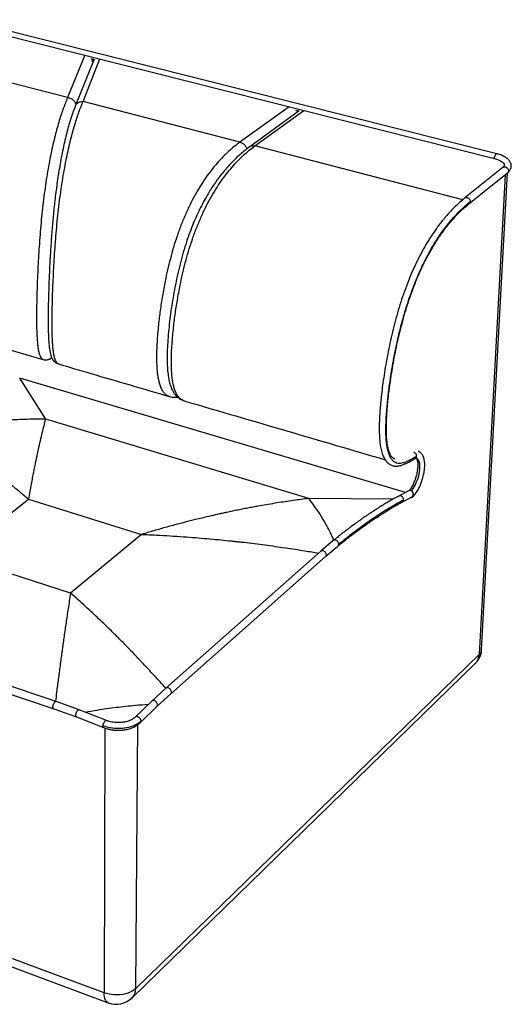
# Model space of a CAD drawing. Header units: millimetres. Extents: x -437 to 607, y -444 to 545.
# Tile 2 of 2: x 116 to 607, y -444 to 541. Entities that reach past the tile are written whole.
import ezdxf

# ---------------------------------------------------------------- set-up
doc = ezdxf.new("R2010")
doc.units = ezdxf.units.MM

msp = doc.modelspace()

# ---------------------------------------------------------------- linework, layer by layer
at = {"color": 7, "linetype": 'Continuous', "lineweight": 25}
for p, q in [((57.04, 536.33), (590.36, 401.91)), ((592.83, 406.54), (59.59, 540.59)), ((180.87, 505.12), (163.73, 462.71)), ((163.73, 462.71), (20.1, 499.78)), ((189.45, 499.54), (171.35, 454.19)), ((179.15, 458.73), (196.01, 501.3)), ((186.95, 501.76), (190.52, 500.85)), ((336.07, 418.23), (179.15, 458.73)), ((385.16, 453.63), (336.07, 418.23)), ((395.2, 449.4), (345.77, 413.56)), ((350.96, 414.38), (399.89, 449.92)), ((391.6, 450.13), (395.02, 449.27)), ((558.94, 360.7), (350.96, 414.38)), ((599.25, 393.06), (560.92, 362.37)), ((565.35, 356.87), (603.62, 387.64)), ((601.18, 385.68), (575.32, -93.82)), ((577.6, -89.3), (603.44, 387.5)), ((70.79, 221.02), (139.09, 201)), ((139.11, 201.08), (139.16, 201.07)), ((141.79, 141.17), (115.81, 182.44)), ((501.51, 68.13), (115.81, 182.44)), ((279.29, 160.04), (280.31, 159.62)), ((404.81, 62.07), (141.79, 141.17)), ((504.57, 69.78), (494.71, 64.46)), ((52.24, 4.38), (124.77, 61.35)), ((124.77, 61.35), (237.66, 26.15)), ((489.26, 61.45), (404.81, 62.07)), ((498.05, 58.34), (507.9, 63.68)), ((237.66, 26.15), (166.65, -32.49)), ((429.37, 19.96), (416.88, 9.35)), ((421.66, 3.98), (433.92, 14.44)), ((166.65, -32.49), (52.24, 4.38)), ((416.88, 9.35), (261.76, -127.62)), ((266.77, -133.29), (421.66, 3.98)), ((152.27, -140.92), (-108.8, -52.93)), ((-111.16, -59.88), (149.85, -148.13)), ((575.32, -93.82), (231.82, -427.71)), ((228.2, -437.06), (571.5, -102.72)), ((261.76, -127.62), (247.78, -140.4)), ((253.01, -145.92), (266.78, -133.29)), ((175.31, -149.12), (152.27, -140.92)), ((247.78, -140.4), (231.21, -156.51)), ((236.62, -161.92), (253.01, -145.92)), ((149.85, -148.13), (172.64, -156.27)), ((172.64, -156.27), (199.63, -166.88)), ((202.52, -159.79), (175.31, -149.12)), ((231.82, -427.71), (233.87, -164.18)), ((201.06, -167.37), (200.19, -432.04)), ((200.19, -432.04), (-386.53, -213.43)), ((-380.93, -223.39), (204.3, -442.09))]:
    msp.add_line(p, q, dxfattribs=at)
at = {"color": 7, "linetype": 'Continuous', "lineweight": 25, "flags": 128}
for points in [[(190.24, 500.93), (189.58, 499.84), (189.45, 499.54)], [(393.55, 448.2), (393.49, 448.37), (392.88, 449.81)], [(590.36, 401.91), (590.48, 402.89), (590.73, 403.9), (591.09, 404.84), (591.52, 405.63), (591.99, 406.21), (592.46, 406.51), (592.83, 406.54)], [(590.36, 401.91), (592.41, 401.32), (594.29, 400.63), (595.95, 399.84), (597.38, 398.97), (598.55, 398.04), (599.43, 397.06), (600.02, 396.05), (600.3, 395.03), (600.32, 394.46)], [(599.25, 393.06), (599.62, 393.3), (600.45, 393.57), (601.37, 393.55), (602.29, 393.24), (603.14, 392.68), (603.84, 391.91), (604.32, 391), (604.54, 390.04), (604.49, 389.1), (604.17, 388.27), (603.62, 387.64)], [(512.2, 102.37), (512.22, 102.37), (513.1, 101.93), (513.87, 101.19), (514.51, 100.15), (515.02, 98.84), (515.38, 97.28), (515.6, 95.5), (515.66, 93.52), (515.57, 91.4), (515.32, 89.15), (514.92, 86.83), (514.38, 84.48), (513.72, 82.13), (512.93, 79.84), (512.03, 77.63), (511.05, 75.55), (509.99, 73.63), (508.88, 71.92), (507.73, 70.44), (507.09, 69.72)], [(507.9, 63.68), (508.18, 63.86), (508.81, 64.51), (509.2, 65.35), (509.34, 66.31), (509.19, 67.32), (508.79, 68.27), (508.15, 69.08), (507.35, 69.69), (506.44, 70.03), (505.52, 70.08), (504.66, 69.83), (504.57, 69.78)], [(231.82, -427.71), (230.24, -429.06), (228.39, -430.28), (226.31, -431.35), (224.01, -432.27), (221.54, -433.02), (218.94, -433.58), (216.24, -433.95), (213.47, -434.13), (210.69, -434.1), (207.93, -433.87), (205.24, -433.45), (202.64, -432.83), (200.19, -432.04)], [(204.3, -442.09), (204.2, -442.05), (203.18, -441.46), (202.29, -440.56), (201.55, -439.36), (200.96, -437.89), (200.53, -436.16), (200.27, -434.2), (200.19, -432.04)]]:
    msp.add_lwpolyline(points, dxfattribs=at)
at = {"color": 7, "linetype": 'Continuous', "lineweight": 25}
for centre, radius, start, end in [((179.59, 496.85), 9.43, 8.31142, 29.88207), ((506.93, 65.18), 2.36, 257.53907, 12.05027), ((557.38, -88.21), 20.25, 314.22664, 356.89607), ((562.21, -93.46), 13.12, 315.11123, 358.39721), ((570.79, -88.71), 6.83, 311.53962, 355.0223), ((219.04, -428.14), 12.79, 315.72966, 1.91389), ((212.29, -420.74), 22.8, 249.4807, 314.2644)]:
    msp.add_arc(centre, radius, start, end, dxfattribs=at)
for points, knots in [([(163.73, 462.71), (163.05, 461.1), (161.67, 457.89), (159.6, 452.42), (157.5, 446.42), (155.38, 439.81), (153.27, 432.55), (151.16, 424.62), (149.09, 416.02), (147.07, 406.75), (145.12, 396.84), (143.28, 386.35), (141.56, 375.35), (140, 363.96), (138.62, 352.31), (137.4, 340.53), (136.36, 328.72), (135.46, 316.95), (134.7, 305.28), (134.07, 293.73), (133.54, 282.3), (133.16, 271.76), (132.88, 262.1), (132.71, 253.28), (132.62, 244.59), (132.66, 236.07), (132.83, 228.87), (133.11, 222.96), (133.45, 218.25), (133.93, 213.87), (134.56, 209.92), (135.36, 206.55), (136.34, 203.87), (137.47, 202.05), (138.42, 201.16), (138.99, 201.09), (139.11, 201.08)], [0, 0, 0, 0, 0.034428, 0.068932, 0.103594, 0.138412, 0.173358, 0.20842, 0.243596, 0.278893, 0.314282, 0.349752, 0.38525, 0.420712, 0.456072, 0.491285, 0.526312, 0.561132, 0.595789, 0.630346, 0.664845, 0.699357, 0.727045, 0.754865, 0.782896, 0.811264, 0.840118, 0.858475, 0.877127, 0.896105, 0.915396, 0.934978, 0.954772, 0.974614, 0.994365, 1, 1, 1, 1]), ([(163.73, 462.71), (164.27, 462.64), (165.35, 462.51), (166.92, 461.95), (168.36, 461.15), (169.62, 460.1), (170.66, 458.86), (171.41, 457.48), (171.83, 456.35), (171.88, 455.7), (171.9, 455.55)], [0, 0, 0, 0, 0.1370317, 0.2740635, 0.4110952, 0.5481269, 0.6851586, 0.8221904, 0.9592221, 1, 1, 1, 1]), ([(171.4, 454.3), (170.61, 452.26), (169.06, 448.24), (166.78, 441.39), (164.59, 434.09), (162.5, 426.31), (160.54, 418.14), (158.7, 409.65), (157.01, 400.95), (155.46, 392.14), (154.06, 383.32), (152.81, 374.61), (151.7, 366.11), (150.74, 357.91), (149.9, 350.09), (149.18, 342.71), (148.51, 335.25), (147.88, 327.55), (147.27, 319.39), (146.72, 311.12), (146.22, 302.72), (145.76, 294.21), (145.36, 285.6), (145.01, 276.9), (144.71, 268.14), (144.48, 259.34), (144.32, 250.52), (144.25, 241.93), (144.29, 233.89), (144.46, 226.72), (144.74, 220.56), (145.12, 215.43), (145.6, 211.3), (146.13, 208.07), (146.67, 205.81), (147.22, 204.14), (147.63, 203.07), (148.12, 202), (148.92, 200.62), (149.94, 199.32), (151.23, 198.14), (152.7, 197.14), (153.89, 196.71), (154.52, 196.48)], [0, 0, 0, 0, 0.044044, 0.086492, 0.127392, 0.166698, 0.204392, 0.240464, 0.274925, 0.307758, 0.338963, 0.368533, 0.396455, 0.42273, 0.447355, 0.470335, 0.491671, 0.516473, 0.541416, 0.56681, 0.592672, 0.619014, 0.645841, 0.673155, 0.700972, 0.729306, 0.758166, 0.787548, 0.815776, 0.841813, 0.865671, 0.88735, 0.906828, 0.924069, 0.941006, 0.94709, 0.953428, 0.960282, 0.967161, 0.976, 0.983048, 0.991046, 1, 1, 1, 1]), ([(154.51, 196.56), (154.39, 196.57), (153.83, 196.64), (152.9, 197.53), (151.79, 199.35), (150.83, 202.03), (150.04, 205.4), (149.43, 209.35), (148.97, 213.74), (148.64, 218.45), (148.38, 224.37), (148.23, 231.58), (148.21, 240.11), (148.31, 248.81), (148.49, 257.64), (148.78, 267.32), (149.18, 277.88), (149.72, 289.33), (150.36, 300.9), (151.13, 312.6), (152.03, 324.38), (153.08, 336.22), (154.29, 348.03), (155.68, 359.7), (157.23, 371.12), (158.93, 382.14), (160.77, 392.66), (162.7, 402.59), (164.7, 411.89), (166.75, 420.51), (168.83, 428.46), (170.92, 435.74), (173.01, 442.38), (175.08, 448.4), (177.12, 453.89), (178.48, 457.12), (179.15, 458.73)], [0, 0, 0, 0, 0.005628, 0.025385, 0.045232, 0.065021, 0.084603, 0.103897, 0.122874, 0.141526, 0.159883, 0.188736, 0.217104, 0.245135, 0.272956, 0.300644, 0.335155, 0.369652, 0.404208, 0.438864, 0.473685, 0.508712, 0.543926, 0.579286, 0.614748, 0.650246, 0.685716, 0.721105, 0.756402, 0.791578, 0.826641, 0.861587, 0.896405, 0.931067, 0.965572, 1, 1, 1, 1]), ([(171.42, 454.3), (171.44, 454.37), (171.62, 454.91), (172.23, 455.81), (173.24, 456.92), (174.51, 457.79), (175.96, 458.4), (177.52, 458.75), (178.61, 458.74), (179.15, 458.73)], [0, 0, 0, 0, 0.025084, 0.18757, 0.350056, 0.512542, 0.675028, 0.837514, 1, 1, 1, 1]), ([(336.07, 418.23), (334.18, 416.82), (330.39, 413.99), (324.67, 409.05), (318.94, 403.53), (313.2, 397.34), (307.51, 390.45), (301.9, 382.85), (296.43, 374.54), (291.15, 365.56), (286.11, 355.93), (281.38, 345.75), (277.02, 335.12), (273.06, 324.15), (269.51, 312.99), (266.37, 301.74), (263.61, 290.48), (260.93, 278.05), (258.43, 264.49), (256.21, 249.86), (254.69, 237.35), (253.69, 226.89), (253.06, 218.41), (252.67, 210.02), (252.55, 201.74), (252.76, 194.67), (253.23, 188.81), (253.84, 184.06), (254.72, 179.55), (255.89, 175.36), (257.41, 171.62), (259.28, 168.46), (261.52, 166.03), (263.66, 164.53), (265.14, 164.15), (265.67, 164.01)], [0, 0, 0, 0, 0.034307, 0.06871, 0.103296, 0.138058, 0.17296, 0.207986, 0.243125, 0.278379, 0.313713, 0.349085, 0.384432, 0.419694, 0.454803, 0.489721, 0.524425, 0.558923, 0.604685, 0.650308, 0.695916, 0.723361, 0.750931, 0.778709, 0.80682, 0.835386, 0.853544, 0.87199, 0.890758, 0.909862, 0.929303, 0.949032, 0.968919, 0.98883, 1, 1, 1, 1]), ([(345.77, 413.56), (343.84, 412.11), (340.04, 409.26), (334.47, 404.44), (329.18, 399.37), (324.2, 394.1), (319.58, 388.72), (315.36, 383.35), (311.53, 378.05), (308.08, 372.93), (304.97, 367.97), (301.78, 362.55), (298.39, 356.35), (294.75, 349.08), (291.13, 341.13), (287.57, 332.52), (284.14, 323.24), (280.88, 313.37), (277.84, 302.97), (275.08, 292.26), (272.62, 281.43), (270.47, 270.65), (268.61, 259.95), (267, 249.34), (265.65, 238.83), (264.55, 228.43), (263.74, 218.21), (263.27, 208.47), (263.19, 199.51), (263.52, 191.61), (264.23, 184.81), (265.28, 179.08), (266.67, 174.22), (268.03, 170.98), (269.11, 168.98), (269.71, 167.99), (270.4, 166.93), (271.35, 165.68), (272.69, 164.15), (274.6, 162.46), (276.6, 161.06), (278.08, 160.51), (278.61, 160.31)], [0, 0, 0, 0, 0.034907, 0.068412, 0.10057, 0.131037, 0.159505, 0.185961, 0.210394, 0.2328, 0.253184, 0.272595, 0.298063, 0.32491, 0.353129, 0.382705, 0.413621, 0.445856, 0.47939, 0.51392, 0.548396, 0.582729, 0.616966, 0.651133, 0.685252, 0.719364, 0.753517, 0.787321, 0.81863, 0.847176, 0.872991, 0.896048, 0.916866, 0.936928, 0.94189, 0.94689, 0.951935, 0.958201, 0.96697, 0.978282, 0.992141, 1, 1, 1, 1]), ([(280.3, 159.73), (279.8, 159.86), (278.35, 160.23), (276.24, 161.72), (274.02, 164.14), (272.16, 167.31), (270.66, 171.05), (269.5, 175.24), (268.64, 179.76), (268.04, 184.51), (267.58, 190.38), (267.39, 197.46), (267.52, 205.75), (267.93, 214.15), (268.57, 222.65), (269.58, 233.12), (271.13, 245.65), (273.37, 260.3), (275.88, 273.89), (278.57, 286.34), (281.34, 297.61), (284.49, 308.89), (288.04, 320.07), (292.01, 331.06), (296.38, 341.71), (301.1, 351.92), (306.13, 361.56), (311.41, 370.57), (316.88, 378.9), (322.47, 386.52), (328.16, 393.43), (333.88, 399.64), (339.6, 405.17), (345.3, 410.13), (349.08, 412.97), (350.96, 414.38)], [0, 0, 0, 0, 0.010715, 0.030628, 0.050538, 0.070273, 0.089723, 0.108836, 0.127614, 0.146069, 0.164235, 0.192814, 0.220938, 0.248728, 0.276311, 0.303768, 0.349397, 0.395041, 0.440823, 0.475338, 0.510057, 0.544989, 0.580115, 0.615394, 0.650758, 0.686145, 0.721495, 0.756765, 0.79192, 0.826961, 0.86188, 0.896658, 0.931259, 0.965677, 1, 1, 1, 1]), ([(336.07, 418.23), (336.56, 418.07), (337.53, 417.76), (338.92, 416.94), (340.2, 415.88), (341.32, 414.61), (342.21, 413.18), (342.74, 412.07), (342.89, 411.45), (342.91, 411.36)], [0, 0, 0, 0, 0.161726, 0.323452, 0.485178, 0.646904, 0.80863, 0.970356, 1, 1, 1, 1]), ([(345.78, 413.54), (346.11, 413.76), (346.81, 414.22), (348.08, 414.57), (349.49, 414.68), (350.47, 414.48), (350.96, 414.38)], [0, 0, 0, 0, 0.22618, 0.48412, 0.74206, 1, 1, 1, 1]), ([(603.62, 387.64), (603.88, 387.86), (604.56, 388.43), (605.48, 389.44), (606.32, 390.68), (606.94, 392.03), (607.29, 393.45), (607.35, 394.93), (607.13, 396.35), (606.66, 397.71), (605.95, 399.01), (604.99, 400.26), (603.77, 401.46), (602.29, 402.59), (600.56, 403.65), (598.63, 404.6), (596.52, 405.45), (594.56, 406.08), (593.3, 406.41), (592.83, 406.54)], [0, 0, 0, 0, 0.037457, 0.098293, 0.155595, 0.210169, 0.2687, 0.324861, 0.380052, 0.43542, 0.492506, 0.552591, 0.616367, 0.683476, 0.752547, 0.821962, 0.890864, 0.959125, 1, 1, 1, 1]), ([(600.31, 394.45), (600.31, 394.43), (600.32, 394.36), (600.27, 394.22), (600.09, 393.89), (599.75, 393.48), (599.4, 393.18), (599.25, 393.06)], [0, 0, 0, 0, 0.1195278, 0.3768398, 0.6125856, 0.8371939, 1, 1, 1, 1]), ([(560.93, 362.37), (559.25, 360.99), (556.01, 358.33), (551.31, 353.95), (546.95, 349.54), (542.92, 345.11), (539.2, 340.72), (535.78, 336.4), (532.65, 332.19), (528.92, 326.88), (524.53, 320.14), (519.49, 311.58), (514.6, 302.4), (509.9, 292.62), (505.47, 282.35), (501.36, 271.76), (497.63, 261.04), (494.26, 250.24), (491.2, 239.34), (488.44, 228.35), (485.94, 217.33), (483.73, 206.44), (481.78, 195.76), (480.09, 185.34), (478.65, 175.29), (477.57, 166.56), (476.73, 158.79), (476.1, 151.75), (475.61, 144.57), (475.31, 137.67), (475.23, 131.33), (475.36, 125.58), (475.71, 120.19), (476.34, 114.86), (477.22, 110.48), (478.21, 107.08), (479.07, 104.75), (479.98, 102.8), (480.84, 101.28), (481.65, 100.08), (482.53, 98.95), (483.64, 97.78), (485.1, 96.57), (486.7, 95.63), (488.32, 94.97), (489.76, 94.6), (490.99, 94.43), (491.84, 94.38), (492.46, 94.37), (493.04, 94.39), (493.96, 94.45), (495.31, 94.64), (496.9, 95.02), (498.57, 95.55), (500.29, 96.2), (502.12, 97.02), (504.07, 97.98), (506.14, 99.08), (508.58, 100.45), (510.32, 101.47), (511.27, 102.02)], [0, 0, 0, 0, 0.027314, 0.052631, 0.076084, 0.097796, 0.117874, 0.136411, 0.153489, 0.169177, 0.19821, 0.227182, 0.256318, 0.28575, 0.31546, 0.344747, 0.373547, 0.402046, 0.430406, 0.459104, 0.487892, 0.516463, 0.544538, 0.57212, 0.599208, 0.62519, 0.642947, 0.663037, 0.683689, 0.703685, 0.722556, 0.740012, 0.756384, 0.774128, 0.793664, 0.804155, 0.814762, 0.824019, 0.831808, 0.83815, 0.843958, 0.851449, 0.860628, 0.870781, 0.87878, 0.88667, 0.892815, 0.897082, 0.899236, 0.902267, 0.906303, 0.914144, 0.923946, 0.931672, 0.940684, 0.951347, 0.96075, 0.971702, 0.984616, 1, 1, 1, 1]), ([(512.57, 104.12), (511.6, 103.55), (509.78, 102.48), (507.2, 101.04), (504.93, 99.84), (502.89, 98.87), (501.04, 98.11), (498.95, 97.42), (496.58, 96.93), (493.91, 96.96), (491.35, 97.76), (489.03, 99.43), (487.03, 101.93), (485.38, 105.22), (484.08, 109.19), (483.11, 113.76), (482.45, 118.78), (482.03, 124.76), (481.91, 131.7), (482.1, 139.5), (482.55, 147.29), (483.17, 154.81), (483.89, 161.87), (484.69, 168.73), (485.61, 175.72), (486.69, 183.16), (488.12, 192.18), (490.01, 202.82), (492.47, 215.06), (495.31, 227.61), (498.55, 240.25), (502.09, 252.4), (505.87, 263.97), (509.89, 274.94), (514.25, 285.59), (518.91, 295.78), (523.81, 305.4), (528.91, 314.41), (534.37, 323.12), (540.21, 331.45), (546.44, 339.35), (552.89, 346.57), (559.54, 353.17), (564.01, 356.91), (566.28, 358.81)], [0, 0, 0, 0, 0.0167401, 0.0314209, 0.04441, 0.0560788, 0.0668038, 0.0769666, 0.0930932, 0.1100218, 0.1278438, 0.145658, 0.1633164, 0.1810721, 0.1989477, 0.2167757, 0.2346442, 0.252579, 0.2762735, 0.2997769, 0.3225907, 0.3441476, 0.3638344, 0.3819118, 0.4011307, 0.4214308, 0.4426468, 0.4742285, 0.506919, 0.5403229, 0.5739524, 0.607319, 0.6375607, 0.6679083, 0.6985455, 0.7290565, 0.759417, 0.7897835, 0.82029, 0.8542432, 0.8890046, 0.9247753, 0.961725, 1, 1, 1, 1]), ([(490.81, 101.62), (490.64, 101.67), (490.13, 101.8), (489.27, 102.27), (488.27, 103.11), (487.39, 104.19), (486.67, 105.32), (486.04, 106.54), (485.46, 107.89), (484.89, 109.5), (484.32, 111.49), (483.75, 114.01), (483.24, 117.08), (482.81, 120.8), (482.51, 125.22), (482.36, 130.34), (482.41, 135.97), (482.62, 141.82), (482.97, 147.58), (483.4, 153.11), (483.88, 158.29), (484.55, 164.65), (485.51, 172.51), (486.87, 182.2), (488.47, 192.32), (490.33, 202.73), (492.42, 213.27), (494.76, 223.86), (497.34, 234.41), (500.18, 244.84), (503.26, 255.05), (506.58, 264.99), (510.13, 274.62), (513.36, 282.56), (516.15, 288.89), (518.4, 293.75), (520.68, 298.42), (523, 302.93), (525.46, 307.48), (528.18, 312.26), (531.12, 317.12), (534.28, 322.03), (537.64, 326.93), (541.33, 331.96), (545.08, 336.69), (548.86, 341.1), (552.62, 345.19), (556.63, 349.23), (560.91, 353.21), (563.84, 355.63), (565.35, 356.87)], [0, 0, 0, 0, 0.006071, 0.018954, 0.033818, 0.044914, 0.054175, 0.06281, 0.071435, 0.080022, 0.090662, 0.102417, 0.1159, 0.131155, 0.148215, 0.167101, 0.187574, 0.207838, 0.227229, 0.2455, 0.262422, 0.277789, 0.306873, 0.337385, 0.369009, 0.401206, 0.433526, 0.465759, 0.498044, 0.529903, 0.5613, 0.592376, 0.623117, 0.653556, 0.670677, 0.687543, 0.704179, 0.720608, 0.737211, 0.75582, 0.776716, 0.796917, 0.818982, 0.843089, 0.869376, 0.892085, 0.916388, 0.942393, 0.97022, 1, 1, 1, 1]), ([(560.94, 362.36), (560.97, 362.39), (561.23, 362.71), (562.07, 362.93), (563.29, 362.89), (564.52, 362.32), (565.53, 361.34), (566.2, 360.1), (566.26, 359.24), (566.28, 358.81)], [0, 0, 0, 0, 0.017208, 0.181014, 0.34482, 0.508626, 0.672433, 0.836239, 1, 1, 1, 1]), ([(566.28, 358.81), (566.28, 358.81), (566.26, 358.39), (566.09, 357.62), (565.57, 357.13), (565.33, 356.89)], [0, 0, 0, 0, 0.000148, 0.529803, 1, 1, 1, 1]), ([(139.12, 201), (139.85, 200.84), (141.18, 200.55), (143.03, 200.65), (144.46, 200.96), (145.59, 201.37), (146.47, 201.79), (147.2, 202.23), (147.65, 202.53), (147.83, 202.67), (147.83, 202.68)], [0, 0, 0, 0, 0.226919, 0.41493, 0.564561, 0.678772, 0.784328, 0.890249, 0.997524, 1, 1, 1, 1]), ([(154.49, 196.49), (165.25, 193.34), (202.03, 182.56), (239.16, 171.68), (265.57, 163.94)], [0, 0, 0, 0, 0.29438, 1, 1, 1, 1]), ([(265.6, 163.93), (266.35, 163.74), (267.98, 163.34), (270.53, 163.2), (272.43, 163.25), (273.46, 163.46), (273.54, 163.47)], [0, 0, 0, 0, 0.275786, 0.600158, 0.969465, 1, 1, 1, 1]), ([(280.27, 159.63), (314.42, 149.62), (380.85, 130.16), (448.42, 110.36), (481.22, 100.74)], [0, 0, 0, 0, 0.52061, 1, 1, 1, 1]), ([(124.77, 61.35), (125.25, 63.99), (126.17, 69.07), (127.51, 76.18), (128.74, 82.62), (129.88, 88.41), (130.78, 92.93), (131.48, 96.35), (131.99, 98.83), (132.47, 101.15), (132.92, 103.3), (133.41, 105.6), (133.96, 108.18), (135.03, 113.1), (136.53, 119.77), (138.38, 127.66), (140.13, 134.77), (141.25, 139.08), (141.79, 141.17)], [0, 0, 0, 0, 0.0810957, 0.1569378, 0.227526, 0.2928606, 0.3529414, 0.3843586, 0.414121, 0.4422286, 0.4686814, 0.4934794, 0.5278978, 0.5663284, 0.6828543, 0.7939747, 0.8996899, 1, 1, 1, 1]), ([(29.44, 128.58), (32.32, 126.97), (38.27, 123.66), (47.5, 118.16), (54.85, 113.55), (60.13, 110.13), (63.17, 108.13), (66.26, 106.07), (69.4, 103.94), (72.58, 101.75), (75.42, 99.77), (77.91, 98.01), (80.9, 95.88), (84.96, 92.93), (90.26, 89.02), (96.09, 84.6), (102.47, 79.65), (109.4, 74.14), (116.89, 68.02), (122.08, 63.63), (124.77, 61.35)], [0, 0, 0, 0, 0.095197, 0.195276, 0.300236, 0.332093, 0.364374, 0.397078, 0.430207, 0.463759, 0.497735, 0.51956, 0.541941, 0.591548, 0.646432, 0.706592, 0.772029, 0.842742, 0.918733, 1, 1, 1, 1]), ([(508.53, 63.39), (508.78, 63.62), (509.51, 64.3), (510.67, 65.59), (512, 67.31), (513.26, 69.22), (514.44, 71.27), (515.54, 73.45), (516.56, 75.74), (517.49, 78.12), (518.32, 80.55), (519.04, 83.03), (519.64, 85.52), (520.13, 88.01), (520.49, 90.46), (520.72, 92.85), (520.81, 95.17), (520.75, 97.4), (520.55, 99.53), (520.18, 101.53), (519.62, 103.39), (518.9, 105.01), (518.04, 106.35), (517.08, 107.42), (516, 108.25), (515.01, 108.8), (514.36, 108.97), (514.14, 109.03)], [0, 0, 0, 0, 0.023032, 0.06747, 0.111524, 0.155062, 0.198115, 0.240789, 0.283186, 0.325397, 0.367496, 0.409549, 0.451616, 0.493741, 0.535989, 0.578435, 0.621172, 0.664311, 0.70799, 0.752352, 0.797466, 0.842956, 0.881121, 0.916653, 0.950255, 0.98278, 1, 1, 1, 1]), ([(512.2, 102.37), (512.2, 102.37), (512.19, 102.38), (512.32, 102.28), (512.58, 101.96), (512.89, 101.38), (513.21, 100.53), (513.49, 99.43), (513.69, 98.11), (513.81, 96.56), (513.83, 94.83), (513.74, 92.93), (513.52, 90.9), (513.2, 88.78), (512.75, 86.6), (512.19, 84.39), (511.54, 82.19), (510.78, 80.04), (509.95, 77.97), (509.05, 76.01), (508.11, 74.19), (507.13, 72.55), (506.18, 71.13), (505.56, 70.38), (505.26, 70.01)], [0, 0, 0, 0, 0.0289457, 0.0721127, 0.1131684, 0.1565595, 0.1995947, 0.2431198, 0.2876165, 0.3331234, 0.3795209, 0.4266438, 0.4743284, 0.5224298, 0.5708251, 0.61941, 0.6680936, 0.7167916, 0.7653979, 0.8138262, 0.8619798, 0.9097454, 0.9569892, 1, 1, 1, 1]), ([(512.57, 104.12), (512.59, 104.33), (512.62, 104.87), (512.44, 105.76), (511.99, 106.7), (511.32, 107.48), (510.59, 108.02), (510.08, 108.16), (509.88, 108.22)], [0, 0, 0, 0, 0.125281, 0.31272, 0.50016, 0.6876, 0.87504, 1, 1, 1, 1]), ([(511.25, 102.05), (511.38, 102.12), (511.76, 102.32), (512.22, 102.93), (512.49, 103.6), (512.56, 104.01), (512.57, 104.12)], [0, 0, 0, 0, 0.1753259, 0.5286513, 0.8819767, 1, 1, 1, 1]), ([(511.27, 102.02), (511.37, 102.08), (511.68, 102.25), (512.02, 102.36), (512.19, 102.38), (512.19, 102.38), (512.19, 102.38)], [0, 0, 0, 0, 0.174285, 0.479176, 0.789763, 1, 1, 1, 1]), ([(404.81, 62.07), (399.68, 61.4), (389.12, 60.04), (372.77, 57.55), (359.77, 55.35), (350.46, 53.66), (345.1, 52.65), (339.67, 51.6), (334.16, 50.5), (328.56, 49.35), (323.58, 48.3), (319.21, 47.36), (313.97, 46.21), (306.86, 44.6), (297.6, 42.42), (287.43, 39.92), (276.32, 37.08), (264.28, 33.85), (251.29, 30.21), (242.31, 27.53), (237.66, 26.15)], [0, 0, 0, 0, 0.095197, 0.195276, 0.300236, 0.332093, 0.364374, 0.397078, 0.430207, 0.463759, 0.497735, 0.51956, 0.541941, 0.591548, 0.646432, 0.706592, 0.772029, 0.842742, 0.918733, 1, 1, 1, 1]), ([(430.03, 20.49), (428.84, 22.96), (425.94, 28.98), (421.19, 37.7), (415.82, 46.69), (410.36, 54.9), (406.66, 59.68), (404.81, 62.07)], [0, 0, 0, 0, 0.147051, 0.360288, 0.573526, 0.786763, 1, 1, 1, 1]), ([(494.71, 64.46), (493.02, 63.54), (489.81, 61.78), (485.2, 59.14), (481.08, 56.7), (477.44, 54.48), (474.3, 52.52), (471.75, 50.9), (469.74, 49.6), (468.16, 48.56), (466.74, 47.63), (465.38, 46.72), (464.06, 45.84), (462.73, 44.94), (461.16, 43.87), (459.24, 42.54), (456.97, 40.96), (454.63, 39.3), (452.36, 37.67), (450.24, 36.13), (448.23, 34.65), (446.13, 33.08), (443.72, 31.27), (440.83, 29.07), (437.45, 26.44), (433.58, 23.38), (430.82, 21.14), (429.37, 19.96)], [0, 0, 0, 0, 0.080544, 0.15315, 0.217817, 0.274545, 0.323337, 0.3642, 0.39292, 0.416115, 0.437557, 0.458396, 0.478633, 0.498305, 0.519354, 0.550565, 0.585974, 0.622748, 0.657085, 0.688966, 0.718945, 0.747819, 0.783907, 0.827192, 0.877654, 0.935268, 1, 1, 1, 1]), ([(499.46, 60.48), (495.57, 58.31), (487.75, 53.95), (475.84, 46.51), (463.06, 37.89), (449.38, 27.96), (439.65, 20.15), (434.77, 16.24)], [0, 0, 0, 0, 0.187396, 0.374633, 0.561554, 0.781232, 1, 1, 1, 1]), ([(499.46, 60.48), (499.46, 60.48), (499.51, 60.9), (499.47, 61.81), (498.93, 63.09), (498, 64.12), (496.83, 64.72), (495.65, 64.86), (495.01, 64.56), (494.73, 64.42)], [0, 0, 0, 0, 0.000048, 0.172419, 0.344791, 0.517162, 0.689533, 0.861904, 1, 1, 1, 1]), ([(498.04, 58.38), (498.11, 58.4), (498.55, 58.55), (499.13, 59.27), (499.35, 60.08), (499.46, 60.48)], [0, 0, 0, 0, 0.0845474, 0.5423364, 1, 1, 1, 1]), ([(433.92, 14.44), (435.26, 15.54), (437.78, 17.59), (441.29, 20.38), (444.28, 22.72), (446.75, 24.63), (448.83, 26.21), (450.7, 27.62), (453.64, 29.82), (457.78, 32.85), (461.9, 35.77), (464.85, 37.82), (466.48, 38.94), (467.9, 39.91), (469, 40.65), (469.85, 41.22), (470.64, 41.75), (471.6, 42.39), (473.05, 43.34), (475.04, 44.64), (477.66, 46.32), (480.79, 48.29), (484.42, 50.52), (488.54, 52.98), (493.15, 55.64), (496.36, 57.41), (498.05, 58.34)], [0, 0, 0, 0, 0.060563, 0.113476, 0.158708, 0.196235, 0.226175, 0.253807, 0.281834, 0.361012, 0.444812, 0.472587, 0.498777, 0.520911, 0.538982, 0.550327, 0.560859, 0.575873, 0.595751, 0.628832, 0.670128, 0.719646, 0.77739, 0.843366, 0.917571, 1, 1, 1, 1]), ([(237.66, 26.15), (242.6, 25.94), (252.18, 25.52), (266.13, 24.73), (279.21, 23.87), (291.42, 22.95), (303.09, 21.97), (314.17, 20.95), (322.19, 20.14), (327.11, 19.62), (329.25, 19.39), (331.34, 19.17), (333.37, 18.95), (335.35, 18.72), (337.5, 18.48), (346.11, 17.5), (360.87, 15.67), (381.23, 12.83), (399.07, 10.11), (410.11, 8.22), (414.71, 7.43)], [0, 0, 0, 0, 0.0834296, 0.1619745, 0.2356348, 0.3044104, 0.3683014, 0.4329397, 0.4916675, 0.504039, 0.5161127, 0.5278884, 0.5393663, 0.5505464, 0.5614285, 0.5757606, 0.6963417, 0.8115639, 0.9214274, 1, 1, 1, 1]), ([(434.77, 16.24), (434.75, 16.66), (434.7, 17.51), (434.03, 18.78), (433.03, 19.79), (431.81, 20.42), (430.59, 20.52), (429.73, 20.32), (429.44, 19.99), (429.4, 19.93)], [0, 0, 0, 0, 0.161357, 0.322683, 0.484019, 0.645332, 0.806649, 0.96797, 1, 1, 1, 1]), ([(421.62, 4.02), (421.81, 4.19), (422.26, 4.61), (422.48, 5.68), (422.29, 6.96), (421.62, 8.21), (420.6, 9.21), (419.37, 9.84), (418.15, 9.95), (417.27, 9.74), (416.98, 9.39), (416.92, 9.31)], [0, 0, 0, 0, 0.089903, 0.215005, 0.340107, 0.465209, 0.590311, 0.715413, 0.840515, 0.965617, 1, 1, 1, 1]), ([(433.89, 14.47), (434.1, 14.67), (434.6, 15.11), (434.71, 15.83), (434.77, 16.24)], [0, 0, 0, 0, 0.44139, 1, 1, 1, 1]), ([(166.65, -32.49), (166.24, -35.12), (165.44, -40.22), (164.27, -47.88), (163.17, -55.21), (162.14, -62.22), (161.15, -69.04), (160.21, -75.65), (159.52, -80.52), (159.1, -83.53), (158.92, -84.85), (158.74, -86.14), (158.56, -87.4), (158.39, -88.63), (158.21, -89.97), (157.47, -95.37), (156.19, -104.79), (154.41, -118.23), (152.87, -130.12), (151.93, -137.65), (151.55, -140.67)], [0, 0, 0, 0, 0.083869, 0.162827, 0.236875, 0.306013, 0.370241, 0.435219, 0.494256, 0.506693, 0.51883, 0.530668, 0.542206, 0.553445, 0.564385, 0.578792, 0.700008, 0.815837, 0.926279, 1, 1, 1, 1]), ([(261.8, -127.7), (259.41, -125.01), (253.66, -118.55), (244.42, -108.46), (236.16, -99.64), (229.82, -93.01), (225.52, -88.55), (221.26, -84.19), (217.29, -80.16), (213.82, -76.67), (210.1, -72.97), (205.75, -68.68), (200.42, -63.5), (194.59, -57.93), (188.28, -51.99), (181.49, -45.72), (174.22, -39.15), (169.22, -34.76), (166.65, -32.49)], [0, 0, 0, 0, 0.073854, 0.177811, 0.286603, 0.330667, 0.375477, 0.421033, 0.464073, 0.500149, 0.530452, 0.581305, 0.637567, 0.699237, 0.766316, 0.838802, 0.916697, 1, 1, 1, 1]), ([(266.73, -133.25), (266.92, -133.07), (267.38, -132.65), (267.58, -131.55), (267.36, -130.22), (266.64, -128.91), (265.57, -127.85), (264.3, -127.17), (263.04, -127.02), (262.15, -127.22), (261.86, -127.58), (261.8, -127.66)], [0, 0, 0, 0, 0.089578, 0.214742, 0.339906, 0.465069, 0.590233, 0.715396, 0.84056, 0.965724, 1, 1, 1, 1]), ([(149.87, -148.06), (149.79, -148.05), (149.48, -148.02), (149.15, -147.4), (148.98, -146.31), (149.14, -144.91), (149.58, -143.46), (150.26, -142.16), (151.05, -141.25), (151.77, -140.81), (152.11, -140.93), (152.25, -140.98)], [0, 0, 0, 0, 0.043551, 0.168681, 0.293812, 0.418942, 0.544072, 0.669203, 0.794333, 0.919463, 1, 1, 1, 1]), ([(181.22, -151.44), (185.2, -150.73), (195.56, -148.88), (212.3, -146.61), (229.43, -144.67), (240.12, -143.92), (244.47, -143.61)], [0, 0, 0, 0, 0.187948, 0.490025, 0.792101, 1, 1, 1, 1]), ([(252.96, -145.88), (253.12, -145.72), (253.55, -145.32), (253.72, -144.27), (253.46, -142.96), (252.72, -141.67), (251.63, -140.62), (250.34, -139.94), (249.09, -139.78), (248.18, -139.98), (247.9, -140.35), (247.82, -140.44)], [0, 0, 0, 0, 0.081927, 0.207069, 0.332242, 0.45739, 0.582546, 0.707685, 0.832827, 0.957971, 1, 1, 1, 1]), ([(172.66, -156.21), (172.59, -156.2), (172.3, -156.17), (172.02, -155.57), (171.9, -154.49), (172.11, -153.1), (172.6, -151.66), (173.3, -150.37), (174.1, -149.46), (174.81, -149.01), (175.15, -149.13), (175.29, -149.18)], [0, 0, 0, 0, 0.038765, 0.163924, 0.289051, 0.414208, 0.539341, 0.664482, 0.789605, 0.914731, 1, 1, 1, 1]), ([(231.21, -156.51), (230.77, -156.91), (229.92, -157.7), (228.37, -158.7), (226.77, -159.53), (225.06, -160.24), (223.34, -160.8), (221.66, -161.22), (220.05, -161.54), (218.23, -161.81), (215.91, -162), (213.35, -162.01), (210.66, -161.83), (207.99, -161.43), (205.19, -160.78), (203.42, -160.13), (202.52, -159.79)], [0, 0, 0, 0, 0.0791084, 0.1532008, 0.2210628, 0.2816464, 0.3505322, 0.4051707, 0.4502843, 0.5056795, 0.5754023, 0.6608225, 0.734999, 0.8170816, 0.9060371, 1, 1, 1, 1]), ([(237.17, -160.32), (237.11, -159.9), (236.98, -159.06), (236.19, -157.78), (235.08, -156.73), (233.78, -156.05), (232.53, -155.88), (231.63, -156.08), (231.34, -156.45), (231.26, -156.55)], [0, 0, 0, 0, 0.15681, 0.313589, 0.470378, 0.627146, 0.783917, 0.940692, 1, 1, 1, 1]), ([(199.07, -165.09), (199.13, -164.66), (199.26, -163.78), (199.8, -162.34), (200.52, -161.05), (201.32, -160.13), (202.04, -159.68), (202.36, -159.8), (202.5, -159.85)], [0, 0, 0, 0, 0.174965, 0.349895, 0.524837, 0.699754, 0.874676, 1, 1, 1, 1]), ([(237.17, -160.32), (236.28, -161.12), (234.46, -162.74), (230.87, -164.73), (226.74, -166.32), (222.25, -167.4), (217.54, -167.97), (212.71, -168.04), (207.88, -167.57), (203.23, -166.62), (200.44, -165.6), (199.07, -165.09)], [0, 0, 0, 0, 0.110025, 0.223397, 0.337354, 0.449414, 0.558417, 0.668691, 0.780647, 0.891954, 1, 1, 1, 1]), ([(199.65, -166.82), (199.59, -166.82), (199.33, -166.79), (199.07, -166.22), (199.07, -165.47), (199.07, -165.09)], [0, 0, 0, 0, 0.122076, 0.5610944, 1, 1, 1, 1]), ([(199.63, -166.88), (200.8, -167.31), (203.05, -168.15), (206.56, -168.96), (209.82, -169.44), (212.97, -169.67), (215.86, -169.66), (218.56, -169.48), (220.94, -169.17), (223.25, -168.73), (225.57, -168.13), (227.78, -167.4), (230, -166.48), (232.24, -165.32), (234.56, -163.81), (235.91, -162.57), (236.62, -161.92)], [0, 0, 0, 0, 0.095555, 0.184062, 0.263641, 0.333428, 0.410753, 0.471487, 0.528425, 0.58645, 0.645596, 0.70854, 0.766813, 0.835294, 0.913528, 1, 1, 1, 1]), ([(236.56, -161.87), (236.72, -161.73), (237.12, -161.36), (237.15, -160.72), (237.17, -160.32)], [0, 0, 0, 0, 0.376941, 1, 1, 1, 1])]:
    msp.add_open_spline(points, degree=3, knots=knots, dxfattribs=at)
msp.add_open_spline([(141.79, 141.17), (135.58, 141.21), (123.14, 141.28), (104.38, 140.35), (85.59, 138.67), (66.81, 136.15), (48.06, 132.88), (35.65, 130.02), (29.44, 128.58)], degree=3, dxfattribs=at)

doc.saveas('drawing.dxf')
